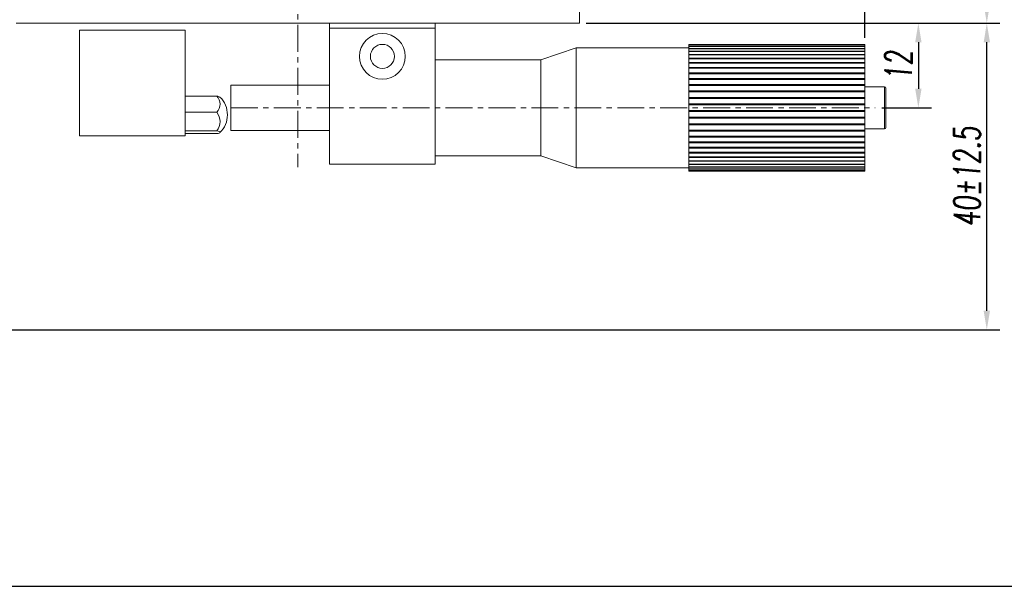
# Model space of a CAD drawing. Header units: millimetres. Extents: x 14895 to 15336, y 302 to 927.
# Tile 6 of 11: x 14985 to 15125, y 623 to 703. Entities that reach past the tile are written whole.
import ezdxf

# ---------------------------------------------------------------- set-up
doc = ezdxf.new("R2010")
doc.units = ezdxf.units.MM
doc.header["$LTSCALE"] = 0.3
doc.linetypes.add('CENTERX2', pattern=[20.32, 12.7, -2.54, 2.54, -2.54])
for name, color, linetype, lineweight in [('中心线', 5, 'CENTERX2', 13), ('剖面线', 50, 'Continuous', 13), ('外框', 7, 'Continuous', 30), ('标注', 1, 'Continuous', 18)]:
    doc.layers.add(name, color=color, linetype=linetype, lineweight=lineweight)
doc.styles.get("Standard").update_dxf_attribs({"font": 'txt.shx', "width": 0.67, "oblique": 5, "bigfont": 'gbcbig.shx'})
doc.dimstyles.new('1.5', dxfattribs={"dimscale": 1.5, "dimtxt": 2.5, "dimasz": 1.8, "dimexe": 1.25, "dimexo": 0.625, "dimtad": 1, "dimdsep": 46, "dimtxsty": 'Standard', "dimcen": 1.8, "dimadec": 0, "dimazin": 0, "dimtfac": 1, "dimtmove": 0, "dimatfit": 3, "dimfxl": 0, "dimarcsym": 0})

# ---------------------------------------------------------------- blocks, each defined once
blk = doc.blocks.new('Y')
at = {"lineweight": 30}
blk.add_line((-4136.757, 2009.273), (-3862.739, 2009.273), dxfattribs=at)
blk = doc.blocks.new('W')
blk.add_blockref('Y', (0, 0))
blk = doc.blocks.new('*D179')
at = {"layer": 'Defpoints', "color": 0}
for p in [(15064.37, 782.58), (15064.37, 702.58), (15122.2, 702.58)]:
    blk.add_point(p, dxfattribs=at)
at = {"layer": '标注', "color": 0, "lineweight": -2}
for p, q in [((15065.31, 782.58), (15124.07, 782.58)), ((15122.2, 779.88), (15122.2, 705.28)), ((15065.31, 702.58), (15124.07, 702.58))]:
    blk.add_line(p, q, dxfattribs=at)
at = {"layer": '标注', "color": 0}
for points in [[(15121.75, 779.88), (15122.65, 779.88), (15122.2, 782.58)], [(15121.75, 705.28), (15122.65, 705.28), (15122.2, 702.58)]]:
    blk.add_solid(points, dxfattribs=at)
at = {"layer": '标注', "color": 0, "insert": (15119.38, 742.58), "char_height": 3.75, "attachment_point": 5, "rotation": 90}
blk.add_mtext('80', dxfattribs=at)
blk = doc.blocks.new('*D180')
at = {"layer": 'Defpoints', "color": 0}
for p in [(15064.37, 702.58), (15106.34, 690.58), (15112.48, 690.58)]:
    blk.add_point(p, dxfattribs=at)
at = {"layer": '标注', "color": 0, "lineweight": -2}
for p, q in [((15065.31, 702.58), (15114.35, 702.58)), ((15112.48, 699.88), (15112.48, 693.28)), ((15107.28, 690.58), (15114.35, 690.58))]:
    blk.add_line(p, q, dxfattribs=at)
at = {"layer": '标注', "color": 0}
for points in [[(15112.03, 699.88), (15112.93, 699.88), (15112.48, 702.58)], [(15112.03, 693.28), (15112.93, 693.28), (15112.48, 690.58)]]:
    blk.add_solid(points, dxfattribs=at)
at = {"layer": '标注', "color": 0, "insert": (15109.66, 696.58), "char_height": 3.75, "attachment_point": 5, "rotation": 90}
blk.add_mtext('12', dxfattribs=at)
blk = doc.blocks.new('*D189')
at = {"layer": 'Defpoints', "color": 0}
for p in [(15064.37, 826.8), (15064.37, 782.58), (15104.87, 699.57)]:
    blk.add_point(p, dxfattribs=at)
at = {"layer": '剖面线', "color": 0, "lineweight": -2}
for p, q in [((15064.37, 783.52), (15064.37, 828.68)), ((15104.87, 700.51), (15104.87, 828.68)), ((15102.17, 826.8), (15067.07, 826.8))]:
    blk.add_line(p, q, dxfattribs=at)
at = {"layer": '剖面线', "color": 0}
for points in [[(15067.07, 827.25), (15067.07, 826.35), (15064.37, 826.8)], [(15102.17, 827.25), (15102.17, 826.35), (15104.87, 826.8)]]:
    blk.add_solid(points, dxfattribs=at)
at = {"layer": '剖面线', "color": 0, "insert": (15084.62, 829.62), "char_height": 3.75, "attachment_point": 5}
blk.add_mtext('40%%P12.5', dxfattribs=at)
blk = doc.blocks.new('*D190')
at = {"layer": 'Defpoints', "color": 0}
for p in [(15064.37, 702.58), (15122.2, 702.58), (14975.17, 659.08)]:
    blk.add_point(p, dxfattribs=at)
at = {"layer": '剖面线', "color": 0, "lineweight": -2}
for p, q in [((15065.31, 702.58), (15124.07, 702.58)), ((15122.2, 661.78), (15122.2, 699.88)), ((14976.11, 659.08), (15124.07, 659.08))]:
    blk.add_line(p, q, dxfattribs=at)
at = {"layer": '剖面线', "color": 0}
for points in [[(15121.75, 699.88), (15122.65, 699.88), (15122.2, 702.58)], [(15121.75, 661.78), (15122.65, 661.78), (15122.2, 659.08)]]:
    blk.add_solid(points, dxfattribs=at)
at = {"layer": '剖面线', "color": 0, "insert": (15119.38, 680.83), "char_height": 3.75, "attachment_point": 5, "rotation": 90}
blk.add_mtext('40%%P12.5', dxfattribs=at)
blk = doc.blocks.new('GT')
at = {"color": 7, "linetype": 'Continuous', "lineweight": 15}
for p, q in [((889.82, 513.93), (889.82, 519.53)), ((892.82, 519.73), (890.02, 519.73)), ((890.02, 513.73), (892.82, 513.73))]:
    blk.add_line(p, q, dxfattribs=at)
at = {"color": 8, "linetype": 'Continuous', "lineweight": 15}
for p, q in [((890.02, 519.73), (890.02, 513.75)), ((890.02, 513.75), (890.02, 513.73))]:
    blk.add_line(p, q, dxfattribs=at)
at = {"color": 7, "linetype": 'Continuous', "lineweight": 15}
for centre, start, end in [((890.02, 519.53), 90, 180), ((890.02, 513.93), 180, 270)]:
    blk.add_arc(centre, 0.2, start, end, dxfattribs=at)

msp = doc.modelspace()

# ---------------------------------------------------------------- linework, layer by layer
at = {"color": 7, "linetype": 'Continuous', "lineweight": 15}
for p, q in [((15064.372, 782.581), (15064.372, 702.581)), ((14984.372, 702.581), (15064.372, 702.581)), ((15028.872, 702.581), (15028.872, 701.881)), ((15043.872, 701.881), (15028.872, 701.881)), ((15028.872, 701.881), (15028.872, 682.581)), ((15043.872, 702.581), (15043.872, 701.881)), ((15043.872, 701.881), (15043.872, 682.581)), ((14993.372, 701.581), (14993.372, 686.581)), ((14993.372, 701.581), (15008.372, 701.581)), ((15008.372, 701.581), (15008.372, 686.581)), ((15063.872, 699.081), (15058.872, 697.381)), ((15079.872, 699.081), (15063.872, 699.081)), ((15063.872, 682.081), (15063.872, 699.081)), ((15079.872, 699.572), (15104.872, 699.572)), ((15079.872, 699.565), (15079.872, 699.572)), ((15079.872, 699.565), (15104.872, 699.565)), ((15079.872, 699.565), (15079.872, 699.481)), ((15079.872, 699.481), (15104.872, 699.481)), ((15079.872, 699.459), (15079.872, 699.481)), ((15079.872, 699.459), (15104.872, 699.459)), ((15079.872, 699.459), (15079.872, 699.292)), ((15079.872, 699.292), (15104.872, 699.292)), ((15079.872, 699.256), (15079.872, 699.292)), ((15079.872, 699.256), (15104.872, 699.256)), ((15079.872, 699.256), (15079.872, 699.008)), ((15104.872, 699.565), (15104.872, 699.572)), ((15104.872, 699.481), (15104.872, 699.565)), ((15104.872, 699.459), (15104.872, 699.481)), ((15104.872, 699.292), (15104.872, 699.459)), ((15104.872, 699.256), (15104.872, 699.292)), ((15104.872, 699.008), (15104.872, 699.256)), ((15079.872, 699.008), (15104.872, 699.008)), ((15079.872, 698.957), (15079.872, 699.008)), ((15079.872, 698.957), (15104.872, 698.957)), ((15079.872, 698.957), (15079.872, 698.632)), ((15079.872, 698.632), (15104.872, 698.632)), ((15079.872, 698.567), (15079.872, 698.632)), ((15079.872, 698.567), (15104.872, 698.567)), ((15079.872, 698.567), (15079.872, 698.167)), ((15079.872, 698.167), (15104.872, 698.167)), ((15079.872, 698.09), (15079.872, 698.167)), ((15079.872, 698.09), (15104.872, 698.09)), ((15079.872, 698.09), (15079.872, 697.62)), ((15104.872, 698.957), (15104.872, 699.008)), ((15104.872, 698.632), (15104.872, 698.957)), ((15104.872, 698.567), (15104.872, 698.632)), ((15104.872, 698.167), (15104.872, 698.567)), ((15104.872, 698.09), (15104.872, 698.167)), ((15104.872, 697.62), (15104.872, 698.09)), ((15058.872, 697.381), (15043.872, 697.381)), ((15058.872, 683.781), (15058.872, 697.381)), ((15079.872, 697.62), (15104.872, 697.62)), ((15079.872, 697.53), (15079.872, 697.62)), ((15079.872, 697.53), (15104.872, 697.53)), ((15079.872, 697.53), (15079.872, 696.995)), ((15079.872, 696.995), (15104.872, 696.995)), ((15079.872, 696.894), (15079.872, 696.995)), ((15079.872, 696.894), (15104.872, 696.894)), ((15079.872, 696.894), (15079.872, 696.3)), ((15079.872, 696.3), (15104.872, 696.3)), ((15079.872, 696.189), (15079.872, 696.3)), ((15104.872, 697.53), (15104.872, 697.62)), ((15104.872, 696.995), (15104.872, 697.53)), ((15104.872, 696.894), (15104.872, 696.995)), ((15104.872, 696.3), (15104.872, 696.894)), ((15104.872, 696.189), (15104.872, 696.3)), ((15079.872, 696.189), (15104.872, 696.189)), ((15079.872, 696.189), (15079.872, 695.542)), ((15079.872, 695.542), (15104.872, 695.542)), ((15079.872, 695.423), (15079.872, 695.542)), ((15079.872, 695.423), (15104.872, 695.423)), ((15079.872, 695.423), (15079.872, 694.73)), ((15104.872, 695.542), (15104.872, 696.189)), ((15104.872, 695.423), (15104.872, 695.542)), ((15104.872, 694.73), (15104.872, 695.423)), ((15028.872, 693.781), (15014.872, 693.781)), ((15014.872, 687.381), (15014.872, 693.781)), ((15079.872, 694.73), (15104.872, 694.73)), ((15079.872, 694.603), (15079.872, 694.73)), ((15079.872, 694.603), (15104.872, 694.603)), ((15079.872, 694.603), (15079.872, 693.873)), ((15079.872, 693.873), (15104.872, 693.873)), ((15079.872, 693.74), (15079.872, 693.873)), ((15079.872, 693.74), (15104.872, 693.74)), ((15079.872, 693.74), (15079.872, 692.979)), ((15104.872, 694.603), (15104.872, 694.73)), ((15104.872, 693.873), (15104.872, 694.603)), ((15104.872, 693.74), (15104.872, 693.873)), ((15104.872, 692.979), (15104.872, 693.74)), ((15008.372, 692.249), (15012.872, 692.249)), ((15079.872, 692.979), (15104.872, 692.979)), ((15079.872, 692.841), (15079.872, 692.979)), ((15079.872, 692.841), (15104.872, 692.841)), ((15079.872, 692.841), (15079.872, 692.059)), ((15104.872, 692.841), (15104.872, 692.979)), ((15104.872, 692.059), (15104.872, 692.841)), ((15079.872, 692.059), (15104.872, 692.059)), ((15079.872, 691.918), (15079.872, 692.059)), ((15079.872, 691.918), (15104.872, 691.918)), ((15079.872, 691.918), (15079.872, 691.123)), ((15079.872, 691.123), (15104.872, 691.123)), ((15079.872, 690.981), (15079.872, 691.123)), ((15079.872, 690.981), (15104.872, 690.981)), ((15079.872, 690.981), (15079.872, 690.181)), ((15104.872, 691.918), (15104.872, 692.059)), ((15104.872, 691.123), (15104.872, 691.918)), ((15104.872, 690.981), (15104.872, 691.123)), ((15104.872, 690.181), (15104.872, 690.981)), ((15008.372, 689.96), (15012.872, 689.96)), ((15079.872, 690.181), (15104.872, 690.181)), ((15079.872, 690.039), (15079.872, 690.181)), ((15079.872, 690.039), (15104.872, 690.039)), ((15079.872, 690.039), (15079.872, 689.243)), ((15104.872, 690.039), (15104.872, 690.181)), ((15104.872, 689.243), (15104.872, 690.039)), ((15079.872, 689.243), (15104.872, 689.243)), ((15079.872, 689.103), (15079.872, 689.243)), ((15079.872, 689.103), (15104.872, 689.103)), ((15079.872, 689.103), (15079.872, 688.32)), ((15079.872, 688.32), (15104.872, 688.32)), ((15079.872, 688.183), (15079.872, 688.32)), ((15079.872, 688.183), (15104.872, 688.183)), ((15079.872, 688.183), (15079.872, 687.422)), ((15104.872, 689.103), (15104.872, 689.243)), ((15104.872, 688.32), (15104.872, 689.103)), ((15104.872, 688.183), (15104.872, 688.32)), ((15104.872, 687.422), (15104.872, 688.183)), ((14993.372, 686.581), (15008.372, 686.581)), ((15008.372, 687.292), (15012.872, 687.292)), ((15008.372, 686.913), (15012.872, 686.913)), ((15014.872, 687.381), (15028.872, 687.381)), ((15079.872, 687.422), (15104.872, 687.422)), ((15079.872, 687.289), (15079.872, 687.422)), ((15079.872, 687.289), (15104.872, 687.289)), ((15079.872, 687.289), (15079.872, 686.559)), ((15079.872, 686.559), (15104.872, 686.559)), ((15079.872, 686.432), (15079.872, 686.559)), ((15104.872, 687.289), (15104.872, 687.422)), ((15104.872, 686.559), (15104.872, 687.289)), ((15104.872, 686.432), (15104.872, 686.559)), ((15079.872, 686.432), (15104.872, 686.432)), ((15079.872, 686.432), (15079.872, 685.739)), ((15079.872, 685.739), (15104.872, 685.739)), ((15079.872, 685.62), (15079.872, 685.739)), ((15079.872, 685.62), (15104.872, 685.62)), ((15079.872, 685.62), (15079.872, 684.973)), ((15104.872, 685.739), (15104.872, 686.432)), ((15104.872, 685.62), (15104.872, 685.739)), ((15104.872, 684.973), (15104.872, 685.62)), ((15043.872, 683.781), (15058.872, 683.781)), ((15058.872, 683.781), (15063.872, 682.081)), ((15079.872, 684.973), (15104.872, 684.973)), ((15079.872, 684.862), (15079.872, 684.973)), ((15079.872, 684.862), (15104.872, 684.862)), ((15079.872, 684.862), (15079.872, 684.267)), ((15079.872, 684.267), (15104.872, 684.267)), ((15079.872, 684.167), (15079.872, 684.267)), ((15079.872, 684.167), (15104.872, 684.167)), ((15079.872, 684.167), (15079.872, 683.632)), ((15104.872, 684.862), (15104.872, 684.973)), ((15104.872, 684.267), (15104.872, 684.862)), ((15104.872, 684.167), (15104.872, 684.267)), ((15104.872, 683.632), (15104.872, 684.167)), ((15043.872, 682.581), (15028.872, 682.581)), ((15079.872, 683.632), (15104.872, 683.632)), ((15079.872, 683.542), (15079.872, 683.632)), ((15079.872, 683.542), (15104.872, 683.542)), ((15079.872, 683.542), (15079.872, 683.072)), ((15079.872, 683.072), (15104.872, 683.072)), ((15079.872, 682.994), (15079.872, 683.072)), ((15079.872, 682.994), (15104.872, 682.994)), ((15079.872, 682.994), (15079.872, 682.594)), ((15079.872, 682.594), (15104.872, 682.594)), ((15079.872, 682.53), (15079.872, 682.594)), ((15079.872, 682.53), (15104.872, 682.53)), ((15079.872, 682.53), (15079.872, 682.204)), ((15104.872, 683.542), (15104.872, 683.632)), ((15104.872, 683.072), (15104.872, 683.542)), ((15104.872, 682.994), (15104.872, 683.072)), ((15104.872, 682.594), (15104.872, 682.994)), ((15104.872, 682.53), (15104.872, 682.594)), ((15104.872, 682.204), (15104.872, 682.53)), ((15063.872, 682.081), (15079.872, 682.081)), ((15079.872, 682.204), (15104.872, 682.204)), ((15079.872, 682.153), (15079.872, 682.204)), ((15079.872, 682.153), (15104.872, 682.153)), ((15079.872, 682.153), (15079.872, 681.906)), ((15079.872, 681.906), (15104.872, 681.906)), ((15079.872, 681.869), (15079.872, 681.906)), ((15079.872, 681.869), (15104.872, 681.869)), ((15079.872, 681.869), (15079.872, 681.703)), ((15079.872, 681.703), (15104.872, 681.703)), ((15079.872, 681.681), (15079.872, 681.703)), ((15079.872, 681.681), (15104.872, 681.681)), ((15079.872, 681.681), (15079.872, 681.597)), ((15079.872, 681.597), (15104.872, 681.597)), ((15079.872, 681.59), (15079.872, 681.597)), ((15079.872, 681.59), (15104.872, 681.59)), ((15104.872, 682.153), (15104.872, 682.204)), ((15104.872, 681.906), (15104.872, 682.153)), ((15104.872, 681.869), (15104.872, 681.906)), ((15104.872, 681.703), (15104.872, 681.869)), ((15104.872, 681.681), (15104.872, 681.703)), ((15104.872, 681.597), (15104.872, 681.681)), ((15104.872, 681.59), (15104.872, 681.597))]:
    msp.add_line(p, q, dxfattribs=at)
at = {"color": 7, "linetype": 'Continuous', "lineweight": 15, "flags": 128}
msp.add_lwpolyline([(15012.872, 686.913), (15013.07, 686.956), (15013.215, 687.003), (15013.304, 687.052), (15013.333, 687.103), (15013.304, 687.153), (15013.215, 687.202), (15013.07, 687.249), (15012.872, 687.292)], dxfattribs=at)
at = {"color": 7, "linetype": 'Continuous', "lineweight": 15}
for radius in [3.25, 1.7]:
    msp.add_circle((15036.372, 697.881), radius, dxfattribs=at)
for centre, radius, start, end in [((15011.669, 691.105), 1.661, 316.44376, 43.55624), ((15012.822, 691.366), 0.884, 56.41711, 86.76638), ((15010.844, 689.581), 3.528, 359.96774, 45.63186), ((15011.168, 688.626), 2.164, 321.94744, 38.05256), ((15010.844, 689.581), 3.528, 314.36814, 359.96774)]:
    msp.add_arc(centre, radius, start, end, dxfattribs=at)
at = {"layer": '中心线'}
for p, q in [((15024.372, 793.781), (15024.372, 682.142)), ((15014.872, 690.581), (15106.339, 690.581))]:
    msp.add_line(p, q, dxfattribs=at)

# ---------------------------------------------------------------- block references
at = {"layer": '外框', "lineweight": 25, "xscale": 1.487159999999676, "yscale": 1.487160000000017, "zscale": 1.48716}
msp.add_blockref('W', (21073.028, -2365.421), dxfattribs=at)
at = {"layer": '标注', "xscale": -1}
msp.add_blockref('GT', (15997.688, 173.849), dxfattribs=at)

# ---------------------------------------------------------------- dimensions: what is measured, and where the dimension line sits
at = {"layer": '剖面线'}
dim = msp.add_linear_dim(base=(15064.372, 826.803), p1=(15104.872, 699.572), p2=(15064.372, 782.581), text='40%%P12.5', dimstyle='1.5', dxfattribs=at)
dim.commit()
dim.dimension.update_dxf_attribs({"geometry": '*D189', "text_midpoint": (15084.622, 829.615)})
dim = msp.add_linear_dim(base=(15122.195, 702.581), p1=(14975.172, 659.081), p2=(15064.372, 702.581), angle=270, text='40%%P12.5', dimstyle='1.5', dxfattribs=at)
dim.commit()
dim.dimension.update_dxf_attribs({"geometry": '*D190', "text_midpoint": (15119.383, 680.831)})
at = {"layer": '标注'}
for base, p1, p2, picture, middle in [((15122.195, 702.581), (15064.372, 782.581), (15064.372, 702.581), '*D179', (15119.383, 742.581)), ((15112.477, 690.581), (15064.372, 702.581), (15106.339, 690.581), '*D180', (15109.665, 696.581))]:
    dim = msp.add_linear_dim(base=base, p1=p1, p2=p2, angle=270, dimstyle='1.5', dxfattribs=at)
    dim.commit()
    dim.dimension.update_dxf_attribs({"geometry": picture, "text_midpoint": middle})

doc.saveas('drawing.dxf')
